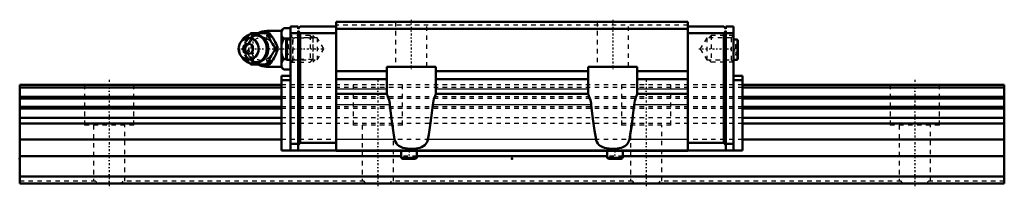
# Model space of a CAD drawing. Header units: millimetres. Extents: x -20 to 200, y -1 to 36.
import ezdxf

# ---------------------------------------------------------------- set-up
doc = ezdxf.new("R2010")
doc.units = ezdxf.units.MM
doc.linetypes.add('Center', pattern=[1.5, 0.45, -0.5, 0.05, -0.5])
doc.linetypes.add('Dashed', pattern=[2, 1, -1])
for name, color, linetype, lineweight in [('2d ConnectionPoints', 7, 'Continuous', 50), ('AM_0', 7, 'Continuous', 50), ('AM_4', 3, 'Continuous', 25), ('AM_5', 3, 'Continuous', 25), ('AM_7', 7, 'Center', 25), ('AM_9', 6, 'Dashed', 25)]:
    doc.layers.add(name, color=color, linetype=linetype, lineweight=lineweight)

# ---------------------------------------------------------------- blocks, each defined once
blk = doc.blocks.new('1_gti34r4pziivfjj260k60e6pk________0_in_HSR25M1LB1SS220LG200BM6F585000_0')
at = {"layer": 'AM_0'}
for p, q in [((31.42, 33.19), (31.65, 33.5)), ((31.65, 33.5), (35.83, 33.5)), ((38.5, 34), (35.2, 34)), ((39, 34.62), (38.5, 34.12)), ((38.5, 34.12), (38.5, 25.88)), ((39, 34.62), (40.5, 34.62)), ((29.7, 31.96), (29.34, 31.44)), ((39, 32.31), (40.5, 32.31)), ((37.27, 30), (37.71, 30)), ((29.34, 28.56), (29.7, 28.04)), ((31.65, 26.5), (31.43, 26.8)), ((31.65, 26.5), (35.83, 26.5)), ((39, 27.69), (39.58, 27.69)), ((35.2, 26), (38.5, 26)), ((38.5, 25.88), (39, 25.38)), ((39, 25.38), (40.5, 25.38))]:
    blk.add_line(p, q, dxfattribs=at)
for points in [[(35.4, 33.5), (35.58, 32.95), (35.68, 32.67), (35.8, 32.38), (35.98, 31.98), (36.21, 31.55), (36.45, 31.15), (36.72, 30.75), (37, 30.37), (37.27, 30)], [(37.71, 30), (37.58, 30.36), (37.45, 30.73), (37.28, 31.13), (37.09, 31.53), (36.94, 31.81), (36.78, 32.09), (36.61, 32.38), (36.43, 32.66), (36.13, 33.09), (35.83, 33.5)], [(39, 34.62), (38.71, 34.3), (38.5, 33.96)], [(38.5, 32.97), (38.56, 32.86), (38.75, 32.58), (39, 32.31)], [(39, 32.31), (38.71, 31.67), (38.5, 30.99)], [(37.27, 30), (36.87, 29.45), (36.67, 29.17), (36.47, 28.88), (36.22, 28.48), (36, 28.05), (35.81, 27.65), (35.65, 27.25), (35.52, 26.87), (35.4, 26.5)], [(35.83, 26.5), (36.1, 26.86), (36.35, 27.23), (36.61, 27.63), (36.85, 28.03), (37, 28.31), (37.15, 28.59), (37.28, 28.88), (37.4, 29.16), (37.56, 29.59), (37.71, 30)], [(38.5, 29.01), (38.56, 28.8), (38.75, 28.24), (39, 27.69)], [(39, 27.69), (38.71, 27.37), (38.5, 27.03)], [(38.5, 26.04), (38.56, 25.94), (38.75, 25.65), (39, 25.38)]]:
    blk.add_lwpolyline(points, dxfattribs=at)
for centre, radius, start, end in [((32.16, 30), 3.3, 270, 90), ((35.2, 30), 4, 90, 118.7147), ((35.2, 30), 4, 241.2746, 270)]:
    blk.add_arc(centre, radius, start, end, dxfattribs=at)
blk.add_ellipse((32.16, 30), major_axis=(0, 3.3), ratio=0.927184, start_param=2.207257, end_param=7.217521, dxfattribs=at)
for major_axis in [(0, 2.42), (0, -1.12)]:
    blk.add_ellipse((31.15, 30), major_axis=major_axis, ratio=0.927184, dxfattribs=at)
at = {"layer": 'AM_4'}
for p, q in [((35.2, 34), (35.2, 33.51)), ((35.2, 26.49), (35.2, 26))]:
    blk.add_line(p, q, dxfattribs=at)
blk.add_ellipse((32.97, 30), major_axis=(0, 2.97), ratio=0.927184, start_param=3.499913, end_param=5.924864, dxfattribs=at)
at = {"layer": 'AM_5', "linetype": 'Dashed'}
for p, q in [((41.04, 27), (41.04, 33)), ((45.5, 32.39), (41.04, 32.39)), ((45.5, 27.61), (41.04, 27.61))]:
    blk.add_line(p, q, dxfattribs=at)
at = {"layer": 'AM_7'}
for p, q in [((32.16, 26.54), (32.16, 33.47)), ((35.2, 25.8), (35.2, 34.2)), ((28.69, 30), (48.29, 30))]:
    blk.add_line(p, q, dxfattribs=at)
at = {"layer": 'AM_9'}
for p, q in [((35.2, 33.51), (35.2, 26.49)), ((44.89, 33), (40.5, 33)), ((45.5, 32.39), (44.89, 33)), ((44.89, 33), (44.89, 27)), ((45.5, 32.39), (45.5, 27.61)), ((29.78, 30), (30.21, 30)), ((35.45, 30.02), (35.45, 29.97)), ((39.58, 27.69), (40.5, 27.69)), ((40.5, 27), (44.89, 27)), ((44.89, 27), (45.5, 27.61))]:
    blk.add_line(p, q, dxfattribs=at)
for points in [[(32.08, 33.5), (31.96, 33.14), (31.82, 32.77), (31.66, 32.37), (31.46, 31.97), (31.32, 31.69), (31.16, 31.41), (30.99, 31.12), (30.81, 30.84), (30.51, 30.41), (30.21, 30)], [(30.45, 31.7), (30.59, 31.95), (30.84, 32.35), (31.1, 32.75), (31.38, 33.13), (31.42, 33.19)], [(29.78, 30), (29.9, 30.36), (30.03, 30.74), (30.09, 30.91)], [(34.19, 27.53), (34.07, 27.46), (33.85, 27.34), (33.62, 27.25), (33.38, 27.18), (33.14, 27.14), (32.89, 27.12), (32.64, 27.12), (32.39, 27.16), (32.15, 27.21), (31.91, 27.3), (31.69, 27.41), (31.47, 27.54), (31.26, 27.69), (31.07, 27.87), (30.9, 28.06), (30.74, 28.27), (30.6, 28.49), (30.48, 28.73), (30.38, 28.98), (30.31, 29.24), (30.25, 29.5), (30.22, 29.77), (30.22, 30.05), (30.23, 30.32), (30.27, 30.58), (30.33, 30.85), (30.41, 31.1), (30.52, 31.35), (30.64, 31.58), (30.79, 31.8), (30.95, 32), (31.13, 32.19), (31.32, 32.35), (31.53, 32.5), (31.74, 32.62), (31.97, 32.72), (32.21, 32.8), (32.45, 32.85), (32.7, 32.88), (32.94, 32.88), (33.19, 32.86), (33.44, 32.81), (33.67, 32.73), (33.91, 32.63), (34.13, 32.51), (34.14, 32.5)], [(34.14, 32.5), (34.34, 32.36), (34.53, 32.19), (34.71, 32), (34.77, 31.94)], [(36.33, 31.36), (36, 31.69), (35.6, 32), (35.2, 32.25)], [(30.1, 29.07), (30.03, 29.25), (29.9, 29.63), (29.78, 30)], [(30.21, 30), (30.47, 29.64), (30.73, 29.27), (30.99, 28.87), (31.23, 28.47), (31.38, 28.19), (31.53, 27.91), (31.66, 27.62), (31.78, 27.34), (31.94, 26.91), (32.08, 26.5)], [(35.2, 27.75), (35.66, 28.04), (36.04, 28.35), (36.35, 28.66)], [(36.35, 28.66), (36.61, 29), (36.78, 29.32)], [(36.78, 29.32), (36.89, 29.66), (36.92, 30.01), (36.88, 30.36), (36.77, 30.71), (36.76, 30.71)], [(31.43, 26.8), (31.38, 26.86), (31.11, 27.24), (30.85, 27.62), (30.6, 28.03), (30.46, 28.27)], [(34.79, 28.09), (34.66, 27.94), (34.48, 27.76), (34.28, 27.6), (34.19, 27.53)]]:
    blk.add_lwpolyline(points, dxfattribs=at)
blk.add_arc((35.2, 30), 4, 118.7147, 241.2746, dxfattribs=at)
for centre, major_axis, start_param, end_param in [((32.97, 30), (0, 2.97), 5.924864, 7.170241), ((32.16, 30), (0, 3.3), 0.934336, 2.207257), ((34.05, 30), (0, -2.57), 2.639469, 6.785309), ((32.97, 30), (0, 2.97), 2.293115, 3.499913)]:
    blk.add_ellipse(centre, major_axis=major_axis, ratio=0.927184, start_param=start_param, end_param=end_param, dxfattribs=at)
for centre, major_axis in [((34.18, 30), (0, -3.44)), ((32.7, 30), (0, -2.97))]:
    blk.add_ellipse(centre, major_axis=major_axis, ratio=0.927184, dxfattribs=at)
blk = doc.blocks.new('2_HSR25M1LBSSB_M6F_Slider_0_in_HSR25M1LB1SS220LG200BM6F585000_0')
at = {"layer": 'AM_0'}
for p, q in [((50.7, 36), (50.7, 7.22)), ((129.3, 36), (50.7, 36)), ((129.3, 36), (129.3, 7.22)), ((42.2, 35), (40.5, 35)), ((40.5, 7.32), (40.5, 35)), ((42.2, 33.5), (40.5, 33.5)), ((42.2, 34.5), (42.7, 35)), ((42.2, 35), (42.2, 34.5)), ((42.7, 33.5), (42.2, 34)), ((42.2, 34), (42.2, 7.32)), ((50.7, 35), (42.7, 35)), ((42.7, 33.5), (42.7, 9.02)), ((50.7, 33.5), (42.7, 33.5)), ((129.3, 34.5), (50.7, 34.5)), ((129.3, 35), (137.3, 35)), ((129.3, 33.5), (137.3, 33.5)), ((137.8, 34.5), (137.3, 35)), ((137.3, 33.5), (137.8, 34)), ((137.3, 33.5), (137.3, 9.02)), ((137.8, 35), (139.5, 35)), ((137.8, 35), (137.8, 34.5)), ((137.8, 34), (137.8, 7.32)), ((137.8, 33.5), (139.5, 33.5)), ((139.5, 35), (139.5, 7.32)), ((39.55, 31.83), (39.55, 27.8)), ((40.5, 32.07), (39.79, 32.07)), ((140.21, 32.07), (139.5, 32.07)), ((140.45, 31.83), (140.45, 27.8)), ((39.79, 27.57), (40.5, 27.57)), ((139.5, 27.57), (140.21, 27.57)), ((62, 25), (50.7, 25)), ((62, 19.99), (62, 26)), ((62, 26), (73, 26)), ((73, 26), (73, 19.99)), ((107, 25), (73, 25)), ((107, 19.99), (107, 26)), ((107, 26), (118, 26)), ((118, 26), (118, 19.99)), ((129.3, 25), (118, 25)), ((38.5, 24), (38.5, 7.32)), ((38.5, 24), (40.5, 24)), ((38.5, 23), (40.5, 23)), ((62, 23.27), (50.7, 23.27)), ((107, 23.27), (73, 23.27)), ((129.3, 23.27), (118, 23.27)), ((141.5, 24), (139.5, 24)), ((141.5, 23), (139.5, 23)), ((141.5, 24), (141.5, 7.32)), ((62, 20), (50.7, 20)), ((107, 20), (73, 20)), ((129.3, 20), (118, 20)), ((40.5, 8.82), (42.2, 8.82)), ((42.2, 8.52), (42.7, 9.02)), ((50.7, 9.02), (42.7, 9.02)), ((129.3, 9.02), (137.3, 9.02)), ((137.8, 8.52), (137.3, 9.02)), ((139.5, 8.82), (137.8, 8.82)), ((141.5, 7.32), (38.5, 7.32)), ((129.3, 7.22), (50.7, 7.22)), ((65.24, 7.22), (65.24, 5.85)), ((68.76, 5.85), (68.76, 7.22)), ((111.24, 7.22), (111.24, 5.85)), ((114.76, 5.85), (114.76, 7.22)), ((65.59, 5.5), (68.41, 5.5)), ((111.59, 5.5), (114.41, 5.5))]:
    blk.add_line(p, q, dxfattribs=at)
for points in [[(62, 19.99), (62.02, 19.91), (62.08, 19.77), (62.16, 19.56), (62.27, 19.29), (62.39, 18.94), (62.52, 18.55), (62.6, 18.22), (62.67, 17.87), (62.72, 17.51)], [(72.28, 17.51), (72.35, 17.99), (72.45, 18.44), (72.57, 18.84), (72.7, 19.2), (72.82, 19.52), (72.92, 19.77), (72.98, 19.91), (73, 19.99)], [(107, 19.99), (107.02, 19.91), (107.08, 19.77), (107.16, 19.56), (107.27, 19.29), (107.39, 18.94), (107.52, 18.55), (107.6, 18.22), (107.67, 17.87), (107.72, 17.51)], [(117.28, 17.51), (117.35, 17.99), (117.45, 18.44), (117.57, 18.84), (117.7, 19.2), (117.82, 19.52), (117.92, 19.77), (117.98, 19.91), (118, 19.99)], [(63.78, 9.8), (63.44, 11.76), (63.13, 13.88), (62.86, 16.14), (62.72, 17.51)], [(72.28, 17.51), (72.03, 15.17), (71.74, 12.97), (71.42, 10.91), (71.22, 9.8)], [(108.78, 9.8), (108.44, 11.76), (108.13, 13.88), (107.86, 16.14), (107.72, 17.51)], [(117.28, 17.51), (117.03, 15.17), (116.74, 12.97), (116.42, 10.91), (116.22, 9.8)], [(71.22, 9.8), (71.12, 9.44), (70.97, 9.1), (70.78, 8.8), (70.54, 8.55), (70.18, 8.28), (69.77, 8.08), (69.37, 7.94), (68.96, 7.85), (68.53, 7.78), (67.86, 7.73), (67.17, 7.73), (66.65, 7.76), (66.14, 7.83), (65.64, 7.94), (65.16, 8.11), (64.72, 8.34), (64.42, 8.58), (64.17, 8.88), (63.96, 9.23), (63.82, 9.62), (63.78, 9.8)], [(116.22, 9.8), (116.12, 9.44), (115.97, 9.1), (115.78, 8.8), (115.54, 8.55), (115.18, 8.28), (114.77, 8.08), (114.37, 7.94), (113.96, 7.85), (113.53, 7.78), (112.86, 7.73), (112.17, 7.73), (111.65, 7.76), (111.14, 7.83), (110.64, 7.94), (110.16, 8.11), (109.72, 8.34), (109.42, 8.58), (109.17, 8.88), (108.96, 9.23), (108.82, 9.62), (108.78, 9.8)]]:
    blk.add_lwpolyline(points, dxfattribs=at)
for centre, radius, start, end in [((39.79, 31.83), 0.237, 90, 180), ((140.21, 31.83), 0.237, 360, 90), ((39.79, 27.8), 0.237, 180, 270), ((140.21, 27.8), 0.237, 270, 0), ((65.59, 5.85), 0.352, 180, 270), ((68.41, 5.85), 0.352, 270, 0), ((111.59, 5.85), 0.352, 180, 270), ((114.41, 5.85), 0.352, 270, 360)]:
    blk.add_arc(centre, radius, start, end, dxfattribs=at)
at = {"layer": 'AM_4'}
for p, q in [((39.79, 32.07), (39.79, 27.57)), ((140.21, 32.07), (140.21, 27.57)), ((62, 21), (50.7, 21)), ((107, 21), (73, 21)), ((129.3, 21), (118, 21)), ((62.72, 17.51), (50.7, 17.51)), ((107.72, 17.51), (72.28, 17.51)), ((129.3, 17.51), (117.28, 17.51)), ((63.78, 9.8), (50.7, 9.8)), ((108.78, 9.8), (71.22, 9.8)), ((129.3, 9.8), (116.22, 9.8)), ((65.24, 5.85), (68.76, 5.85)), ((111.24, 5.85), (114.76, 5.85))]:
    blk.add_line(p, q, dxfattribs=at)
at = {"layer": 'AM_5', "linetype": 'Dashed'}
for p, q in [((46, 32.46), (45.5, 33)), ((45.5, 33), (45.5, 27)), ((134, 32.46), (134.5, 33)), ((139.5, 33), (134.5, 33)), ((134.5, 33), (134.5, 27)), ((46, 27.54), (45.5, 27)), ((134, 27.54), (134.5, 27)), ((139.5, 27), (134.5, 27))]:
    blk.add_line(p, q, dxfattribs=at)
at = {"layer": 'AM_7'}
for p, q in [((67.5, 36.5), (67.5, 25.5)), ((112.5, 36.5), (112.5, 25.5)), ((39.5, 29.82), (40.55, 29.82)), ((131.71, 30), (139.87, 30)), ((139.45, 29.82), (140.5, 29.82)), ((67, 7.3), (67, 5.41)), ((113, 7.3), (113, 5.41))]:
    blk.add_line(p, q, dxfattribs=at)
at = {"layer": 'AM_9'}
for p, q in [((129.3, 35.3), (50.7, 35.3)), ((64, 36), (64, 26)), ((71, 26), (71, 36)), ((109, 36), (109, 26)), ((116, 26), (116, 36)), ((40.02, 30.97), (39.55, 30.97)), ((40.02, 30.97), (40.02, 28.66)), ((41.04, 32.46), (40.5, 33)), ((46.5, 32.46), (41.04, 32.46)), ((41.04, 32.46), (41.04, 27.54)), ((47.92, 30), (46.5, 32.46)), ((46.5, 32.46), (46.5, 27.54)), ((133.5, 32.46), (132.08, 30)), ((138.96, 32.46), (133.5, 32.46)), ((133.5, 32.46), (133.5, 27.54)), ((139.5, 33), (138.96, 32.46)), ((138.96, 32.46), (138.96, 27.54)), ((139.97, 30.97), (140.45, 30.97)), ((139.97, 30.97), (139.97, 28.66)), ((40.02, 30.39), (39.55, 30.39)), ((40.02, 29.24), (39.55, 29.24)), ((40.02, 28.66), (39.55, 28.66)), ((46.5, 27.54), (47.92, 30)), ((132.08, 30), (133.5, 27.54)), ((139.97, 30.39), (140.45, 30.39)), ((139.97, 29.24), (140.45, 29.24)), ((139.97, 28.66), (140.45, 28.66)), ((40.5, 27), (41.04, 27.54)), ((41.04, 27.54), (46.5, 27.54)), ((133.5, 27.54), (138.96, 27.54)), ((138.96, 27.54), (139.5, 27)), ((141.5, 22), (38.5, 22)), ((141.5, 21.38), (38.5, 21.38)), ((141.5, 19.33), (38.5, 19.33)), ((141.5, 18.91), (38.5, 18.91)), ((141.5, 17.08), (38.5, 17.08)), ((141.5, 16.67), (38.5, 16.67)), ((141.5, 14.61), (38.5, 14.61)), ((141.5, 13.38), (38.5, 13.38)), ((141.5, 9.8), (38.5, 9.8))]:
    blk.add_line(p, q, dxfattribs=at)
blk = doc.blocks.new('3_HSR25M1LB122020_Rail_0_in_HSR25M1LB1SS220LG200BM6F585000_0')
at = {"layer": 'AM_0'}
for p, q in [((38.5, 22), (-20, 22)), ((-20, 22), (-20, 0)), ((200, 22), (141.5, 22)), ((200, 22), (200, 0)), ((38.5, 21.38), (-20, 21.38)), ((200, 21.38), (141.5, 21.38)), ((38.5, 19.33), (-20, 19.33)), ((38.5, 18.91), (-20, 18.91)), ((200, 19.33), (141.5, 19.33)), ((200, 18.91), (141.5, 18.91)), ((38.5, 17.08), (-20, 17.08)), ((38.5, 16.67), (-20, 16.67)), ((200, 17.08), (141.5, 17.08)), ((200, 16.67), (141.5, 16.67)), ((38.5, 14.61), (-20, 14.61)), ((38.5, 13.38), (-20, 13.38)), ((200, 14.61), (141.5, 14.61)), ((200, 13.38), (141.5, 13.38)), ((38.5, 9.8), (-20, 9.8)), ((200, 9.8), (141.5, 9.8)), ((65.24, 6.1), (-20, 6.1)), ((111.24, 6.1), (68.76, 6.1)), ((200, 6.1), (114.76, 6.1)), ((200, 1.5), (-20, 1.5)), ((200, 0), (-20, 0))]:
    blk.add_line(p, q, dxfattribs=at)
at = {"layer": 'AM_7'}
for p, q in [((0, 23.1), (0, -1.1)), ((60, 23.1), (60, -1.1)), ((120, 23.1), (120, -1.1)), ((180, 23.1), (180, -1.1))]:
    blk.add_line(p, q, dxfattribs=at)
at = {"layer": 'AM_9'}
for p, q in [((-5.5, 22), (-5.5, 13)), ((5.5, 13), (5.5, 22)), ((141.5, 22), (38.5, 22)), ((54.5, 22), (54.5, 13)), ((65.5, 13), (65.5, 22)), ((114.5, 22), (114.5, 13)), ((125.5, 13), (125.5, 22)), ((174.5, 22), (174.5, 13)), ((185.5, 13), (185.5, 22)), ((141.5, 21.38), (38.5, 21.38)), ((141.5, 19.33), (38.5, 19.33)), ((141.5, 18.91), (38.5, 18.91)), ((141.5, 17.08), (38.5, 17.08)), ((141.5, 16.67), (38.5, 16.67)), ((141.5, 14.61), (38.5, 14.61)), ((141.5, 13.38), (38.5, 13.38)), ((5.5, 13), (-5.5, 13)), ((-3.5, 13), (-3.5, 0.5)), ((3.5, 0.5), (3.5, 13)), ((65.5, 13), (54.5, 13)), ((56.5, 13), (56.5, 0.5)), ((63.5, 0.5), (63.5, 13)), ((125.5, 13), (114.5, 13)), ((116.5, 13), (116.5, 0.5)), ((123.5, 0.5), (123.5, 13)), ((185.5, 13), (174.5, 13)), ((176.5, 13), (176.5, 0.5)), ((183.5, 0.5), (183.5, 13)), ((141.5, 9.8), (38.5, 9.8)), ((68.76, 6.1), (65.24, 6.1)), ((114.76, 6.1), (111.24, 6.1)), ((-3.03, 0.5), (-20, 0.5)), ((56.97, 0.5), (3.03, 0.5)), ((116.97, 0.5), (63.03, 0.5)), ((176.97, 0.5), (123.03, 0.5)), ((200, 0.5), (183.03, 0.5))]:
    blk.add_line(p, q, dxfattribs=at)
for points in [[(-2.68, 0), (-2.87, 0.24), (-3.03, 0.5), (-3.03, 0.5)], [(3.03, 0.5), (2.87, 0.24), (2.68, 0), (2.68, 0)], [(57.32, 0), (57.13, 0.24), (56.97, 0.5), (56.97, 0.5)], [(63.03, 0.5), (62.87, 0.24), (62.68, 0), (62.68, 0)], [(117.32, 0), (117.13, 0.24), (116.97, 0.5), (116.97, 0.5)], [(123.03, 0.5), (122.87, 0.24), (122.68, 0), (122.68, 0)], [(177.32, 0), (177.13, 0.24), (176.97, 0.5), (176.97, 0.5)], [(183.03, 0.5), (182.87, 0.24), (182.68, 0), (182.68, 0)]]:
    blk.add_lwpolyline(points, dxfattribs=at)

msp = doc.modelspace()

# ---------------------------------------------------------------- linework, layer by layer
at = {"layer": '2d ConnectionPoints'}
for p in [(40.5, 30), (139.5, 30), (-20, 5.5), (90, 5.5), (0, 0), (0, 0)]:
    msp.add_point(p, dxfattribs=at)

# ---------------------------------------------------------------- block references
for name in ['2_HSR25M1LBSSB_M6F_Slider_0_in_HSR25M1LB1SS220LG200BM6F585000_0', '1_gti34r4pziivfjj260k60e6pk________0_in_HSR25M1LB1SS220LG200BM6F585000_0', '3_HSR25M1LB122020_Rail_0_in_HSR25M1LB1SS220LG200BM6F585000_0']:
    msp.add_blockref(name, (0, 0))

doc.saveas('drawing.dxf')
